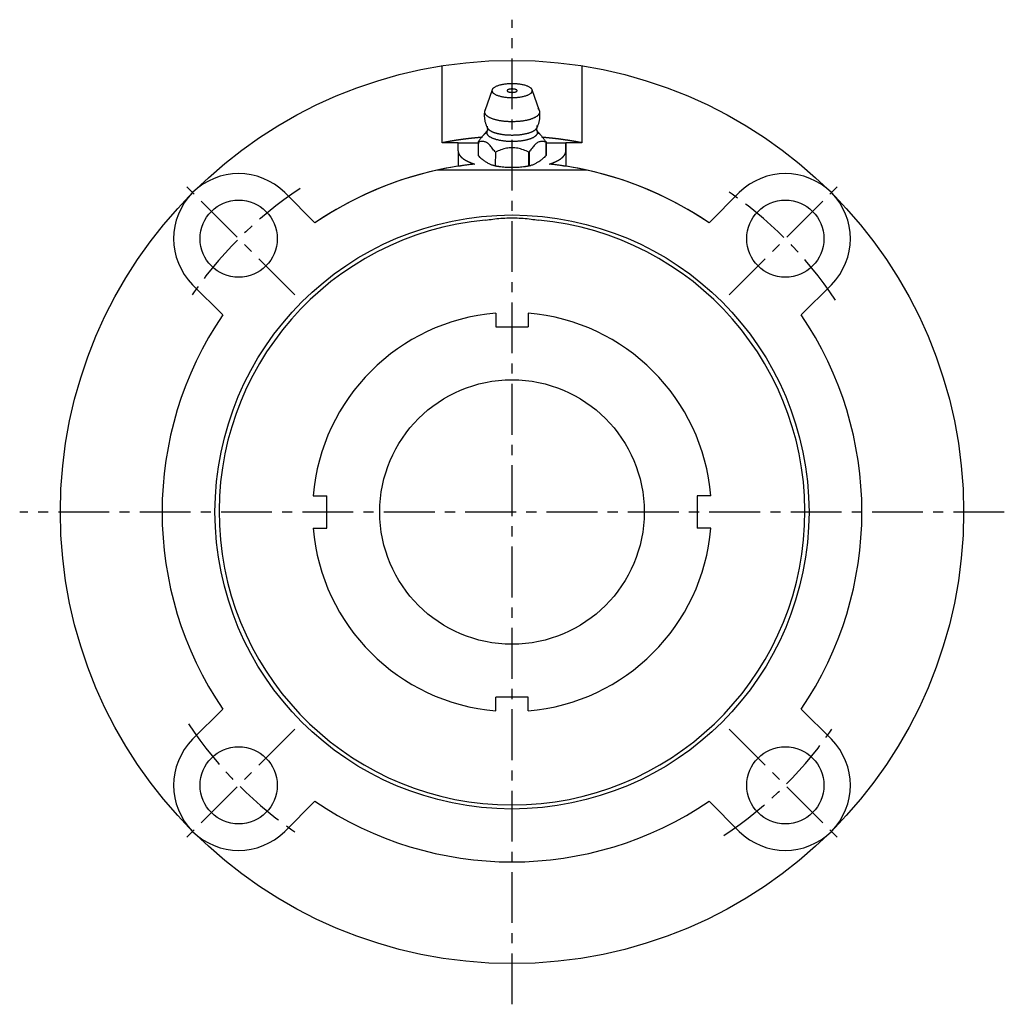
# Model space of a CAD drawing. Extents: x -121 to 264, y -121 to 264.
# Tile 1 of 11: x -121 to 121, y -121 to 121. Entities that reach past the tile are written whole.
import ezdxf

# ---------------------------------------------------------------- set-up
doc = ezdxf.new("R2010")
doc.units = 0
doc.header["$LTSCALE"] = 10
doc.linetypes.add('CENTER', pattern=[2, 1.25, -0.25, 0.25, -0.25])
doc.layers.get('0').update_dxf_attribs({"linetype": 'CONTINUOUS'})
doc.layers.add('CENTER', color=1, linetype='CENTER')

msp = doc.modelspace()

# ---------------------------------------------------------------- linework, layer by layer
for p, q in [((-17.17, 90.73), (-17.17, 109.66)), ((17.17, 109.66), (17.17, 90.73)), ((-4.88, 103.76), (-6.71, 98.6)), ((6.78, 98.6), (4.94, 103.76)), ((-13.25, 90.73), (-17.17, 90.73)), ((-13.25, 88.77), (-13.25, 90.73)), ((-13.25, 90.73), (-8.1, 90.73)), ((-8.29, 90.94), (-8.3, 87.61)), ((8.21, 90.73), (13.25, 90.73)), ((8.36, 90.97), (8.36, 87.63)), ((8.36, 87.61), (8.36, 90.94)), ((13.25, 88.77), (13.25, 90.73)), ((13.25, 90.73), (13.25, 84.97)), ((17.17, 90.73), (13.25, 90.73)), ((-13.25, 88.77), (-13.25, 84.97)), ((-4.09, 88.48), (-4.1, 85.14)), ((4.16, 85.14), (4.16, 88.48)), ((4.24, 88.49), (4.23, 85.16)), ((13.25, 88.77), (13.25, 84.97)), ((18.44, 84), (-18.44, 84)), ((-55.86, 78.49), (-48.44, 71.06)), ((48.44, 71.06), (55.86, 78.49)), ((-71.06, 48.44), (-78.49, 55.86)), ((78.49, 55.86), (71.06, 48.44)), ((-4, 48.84), (-4, 45.5)), ((4, 48.84), (4, 45.5)), ((-4, 45.5), (4, 45.5)), ((-48.84, 4), (-45.5, 4)), ((-45.5, -4), (-45.5, 4)), ((45.5, 4), (45.5, -4)), ((48.84, 4), (45.5, 4)), ((-48.84, -4), (-45.5, -4)), ((48.84, -4), (45.5, -4)), ((4, -45.5), (-4, -45.5)), ((-4, -48.84), (-4, -45.5)), ((4, -48.84), (4, -45.5)), ((-78.49, -55.86), (-71.06, -48.44)), ((71.06, -48.44), (78.49, -55.86)), ((-48.44, -71.06), (-55.86, -78.49)), ((55.86, -78.49), (48.44, -71.06))]:
    msp.add_line(p, q)
for points in [[(0.34, 103.96), (0.31, 103.96), (0.29, 103.96), (0.26, 103.96), (0.24, 103.97), (0.21, 103.97), (0.19, 103.97), (0.16, 103.97), (0.13, 103.97), (0.11, 103.97), (0.08, 103.97), (0.06, 103.97), (0.03, 103.97), (0.01, 103.97), (-0.02, 103.97), (-0.05, 103.97), (-0.07, 103.97), (-0.1, 103.97), (-0.12, 103.97), (-0.15, 103.97), (-0.17, 103.97), (-0.2, 103.96), (-0.22, 103.96), (-0.25, 103.96), (-0.28, 103.96)], [(-6.76, 98.42), (-6.78, 98.25), (-6.79, 98.08), (-6.8, 97.9), (-6.81, 97.73), (-6.81, 97.56), (-6.81, 97.38), (-6.8, 97.21), (-6.79, 97.04), (-6.78, 96.87), (-6.76, 96.69), (-6.73, 96.52), (-6.71, 96.35), (-6.67, 96.18), (-6.64, 96.01), (-6.6, 95.84), (-6.55, 95.68), (-6.5, 95.51), (-6.45, 95.34), (-6.39, 95.18), (-6.33, 95.02), (-6.26, 94.86), (-6.19, 94.7), (-6.12, 94.55), (-6.04, 94.39)], [(6.1, 94.39), (6.18, 94.55), (6.25, 94.7), (6.32, 94.86), (6.39, 95.02), (6.45, 95.18), (6.51, 95.34), (6.56, 95.51), (6.61, 95.68), (6.66, 95.84), (6.7, 96.01), (6.74, 96.18), (6.77, 96.35), (6.8, 96.52), (6.82, 96.69), (6.84, 96.87), (6.86, 97.04), (6.87, 97.21), (6.87, 97.38), (6.88, 97.56), (6.87, 97.73), (6.87, 97.9), (6.85, 98.08), (6.84, 98.25), (6.82, 98.42)], [(-6.06, 93.75), (-6.05, 93.76), (-6.05, 93.77), (-6.04, 93.78), (-6.03, 93.8), (-6.02, 93.82), (-6.01, 93.84), (-6, 93.87), (-5.99, 93.9), (-5.99, 93.93), (-5.98, 93.96), (-5.98, 93.99), (-5.97, 94.03), (-5.97, 94.07), (-5.97, 94.11), (-5.97, 94.15), (-5.98, 94.18), (-5.98, 94.22), (-5.99, 94.25), (-5.99, 94.28), (-6, 94.31), (-6.01, 94.33), (-6.02, 94.35), (-6.03, 94.37), (-6.04, 94.39)], [(6.1, 94.39), (6.09, 94.37), (6.08, 94.35), (6.07, 94.33), (6.07, 94.3), (6.06, 94.27), (6.05, 94.24), (6.04, 94.21), (6.04, 94.17), (6.04, 94.14), (6.03, 94.1), (6.03, 94.06), (6.04, 94.02), (6.04, 93.98), (6.05, 93.95), (6.05, 93.91), (6.06, 93.88), (6.07, 93.86), (6.08, 93.83), (6.09, 93.81), (6.09, 93.8), (6.1, 93.78), (6.11, 93.77), (6.11, 93.76), (6.12, 93.75)], [(-8.29, 90.97), (-8.21, 91.09), (-8.13, 91.21), (-8.05, 91.32), (-7.97, 91.43), (-7.89, 91.55), (-7.8, 91.66), (-7.72, 91.77), (-7.64, 91.87), (-7.56, 91.98), (-7.48, 92.08), (-7.39, 92.18), (-7.31, 92.28), (-7.23, 92.38), (-7.15, 92.47), (-7.06, 92.56), (-6.98, 92.65), (-6.9, 92.73), (-6.82, 92.81), (-6.73, 92.88), (-6.65, 92.95), (-6.57, 93.02), (-6.48, 93.09), (-6.4, 93.15), (-6.32, 93.2)], [(-6.96, 92.67), (-6.92, 92.71), (-6.88, 92.75), (-6.85, 92.79), (-6.81, 92.83), (-6.77, 92.87), (-6.73, 92.91), (-6.69, 92.95), (-6.65, 92.99), (-6.62, 93.04), (-6.58, 93.08), (-6.54, 93.13), (-6.5, 93.17), (-6.46, 93.22), (-6.42, 93.27), (-6.39, 93.31), (-6.35, 93.36), (-6.31, 93.41), (-6.27, 93.46), (-6.24, 93.51), (-6.2, 93.56), (-6.16, 93.61), (-6.12, 93.66), (-6.09, 93.71), (-6.05, 93.76)], [(-6.23, 93.25), (-6.23, 93.26), (-6.23, 93.26), (-6.22, 93.26), (-6.22, 93.26), (-6.22, 93.26), (-6.21, 93.27), (-6.21, 93.27), (-6.2, 93.27), (-6.2, 93.27), (-6.2, 93.28), (-6.19, 93.28), (-6.19, 93.28), (-6.19, 93.28), (-6.18, 93.28), (-6.18, 93.29), (-6.18, 93.29), (-6.17, 93.29), (-6.17, 93.29), (-6.16, 93.29), (-6.16, 93.3), (-6.16, 93.3), (-6.15, 93.3), (-6.15, 93.3), (-6.15, 93.3)], [(6.11, 93.76), (6.15, 93.71), (6.19, 93.66), (6.22, 93.61), (6.26, 93.56), (6.3, 93.51), (6.34, 93.46), (6.37, 93.41), (6.41, 93.36), (6.45, 93.31), (6.49, 93.27), (6.53, 93.22), (6.56, 93.17), (6.6, 93.13), (6.64, 93.08), (6.68, 93.04), (6.72, 92.99), (6.76, 92.95), (6.79, 92.91), (6.83, 92.87), (6.87, 92.83), (6.91, 92.79), (6.95, 92.75), (6.98, 92.71), (7.02, 92.67)], [(6.12, 93.35), (6.13, 93.35), (6.13, 93.34), (6.13, 93.34), (6.14, 93.34), (6.14, 93.34), (6.15, 93.34), (6.15, 93.33), (6.15, 93.33), (6.16, 93.33), (6.16, 93.33), (6.16, 93.33), (6.17, 93.33), (6.17, 93.32), (6.17, 93.32), (6.18, 93.32), (6.18, 93.32), (6.19, 93.32), (6.19, 93.31), (6.19, 93.31), (6.2, 93.31), (6.2, 93.31), (6.2, 93.31), (6.21, 93.31), (6.21, 93.3)], [(6.3, 93.25), (6.38, 93.2), (6.47, 93.14), (6.56, 93.08), (6.64, 93.01), (6.73, 92.94), (6.81, 92.87), (6.9, 92.79), (6.99, 92.7), (7.07, 92.62), (7.16, 92.52), (7.25, 92.43), (7.33, 92.33), (7.42, 92.23), (7.5, 92.13), (7.59, 92.02), (7.67, 91.91), (7.76, 91.8), (7.85, 91.69), (7.93, 91.57), (8.02, 91.45), (8.1, 91.33), (8.19, 91.22), (8.27, 91.09), (8.36, 90.97)], [(-4.17, 88.49), (-4.34, 88.73), (-4.51, 88.97), (-4.68, 89.21), (-4.85, 89.43), (-5.03, 89.65), (-5.2, 89.85), (-5.37, 90.05), (-5.54, 90.23), (-5.71, 90.39), (-5.89, 90.54), (-6.06, 90.67), (-6.23, 90.78), (-6.41, 90.87), (-6.58, 90.95), (-6.75, 91), (-6.92, 91.05), (-7.1, 91.07), (-7.27, 91.08), (-7.44, 91.08), (-7.61, 91.07), (-7.78, 91.04), (-7.95, 91.01), (-8.12, 90.98), (-8.29, 90.94)], [(4.16, 88.48), (3.82, 88.62), (3.48, 88.76), (3.13, 88.89), (2.79, 89.01), (2.45, 89.13), (2.11, 89.23), (1.76, 89.32), (1.41, 89.4), (1.07, 89.46), (0.72, 89.5), (0.38, 89.53), (0.03, 89.54), (-0.31, 89.53), (-0.66, 89.5), (-1.01, 89.46), (-1.35, 89.4), (-1.7, 89.32), (-2.04, 89.23), (-2.39, 89.13), (-2.73, 89.01), (-3.07, 88.89), (-3.41, 88.76), (-3.75, 88.62), (-4.09, 88.48)], [(8.36, 90.94), (8.19, 90.98), (8.02, 91.01), (7.85, 91.04), (7.68, 91.07), (7.51, 91.08), (7.33, 91.08), (7.16, 91.07), (6.99, 91.05), (6.82, 91), (6.64, 90.95), (6.47, 90.87), (6.3, 90.78), (6.12, 90.67), (5.95, 90.54), (5.78, 90.39), (5.61, 90.23), (5.43, 90.05), (5.26, 89.85), (5.09, 89.65), (4.92, 89.43), (4.75, 89.21), (4.58, 88.97), (4.41, 88.73), (4.24, 88.49)], [(-8.3, 87.61), (-8.13, 87.43), (-7.96, 87.25), (-7.79, 87.09), (-7.62, 86.94), (-7.44, 86.79), (-7.27, 86.65), (-7.09, 86.52), (-6.91, 86.4), (-6.74, 86.28), (-6.57, 86.17), (-6.4, 86.06), (-6.23, 85.96), (-6.07, 85.87), (-5.9, 85.77), (-5.73, 85.68), (-5.55, 85.59), (-5.38, 85.51), (-5.2, 85.43), (-5.03, 85.36), (-4.85, 85.29), (-4.68, 85.24), (-4.5, 85.2), (-4.33, 85.17), (-4.17, 85.16)], [(4.23, 85.16), (4.4, 85.17), (4.57, 85.2), (4.74, 85.24), (4.91, 85.29), (5.09, 85.36), (5.27, 85.43), (5.44, 85.51), (5.62, 85.59), (5.79, 85.68), (5.96, 85.77), (6.13, 85.87), (6.3, 85.96), (6.46, 86.06), (6.63, 86.17), (6.8, 86.28), (6.98, 86.4), (7.15, 86.52), (7.33, 86.65), (7.51, 86.79), (7.68, 86.94), (7.86, 87.09), (8.03, 87.25), (8.2, 87.43), (8.36, 87.61)], [(-9.2, 85.51), (-9.51, 85.47), (-9.81, 85.44), (-10.1, 85.41), (-10.38, 85.37), (-10.65, 85.34), (-10.9, 85.31), (-11.15, 85.27), (-11.39, 85.24), (-11.61, 85.21), (-11.82, 85.18), (-12.02, 85.16), (-12.2, 85.13), (-12.37, 85.11), (-12.52, 85.08), (-12.66, 85.06), (-12.78, 85.04), (-12.89, 85.03), (-12.99, 85.01), (-13.07, 85), (-13.13, 84.99), (-13.18, 84.98), (-13.22, 84.98), (-13.24, 84.97), (-13.25, 84.97)], [(-4.6, 85.22), (-4.53, 85.21), (-4.46, 85.19), (-4.38, 85.17), (-4.31, 85.15), (-4.23, 85.14), (-4.16, 85.12), (-4.08, 85.11), (-4.01, 85.09), (-3.93, 85.07), (-3.86, 85.06), (-3.78, 85.04), (-3.7, 85.03), (-3.62, 85.02), (-3.54, 85), (-3.47, 84.99), (-3.39, 84.97), (-3.31, 84.96), (-3.23, 84.95), (-3.15, 84.94), (-3.07, 84.92), (-2.99, 84.91), (-2.91, 84.9), (-2.83, 84.89), (-2.75, 84.88)], [(-4.1, 85.14), (-3.77, 85.06), (-3.43, 84.99), (-3.08, 84.93), (-2.74, 84.88), (-2.38, 84.83), (-2.03, 84.8), (-1.68, 84.77), (-1.33, 84.75), (-0.98, 84.74), (-0.64, 84.73), (-0.3, 84.73), (0.03, 84.73), (0.36, 84.73), (0.7, 84.73), (1.04, 84.74), (1.39, 84.75), (1.74, 84.77), (2.1, 84.8), (2.45, 84.83), (2.8, 84.88), (3.15, 84.93), (3.49, 84.99), (3.83, 85.06), (4.16, 85.14)], [(2.81, 84.88), (2.89, 84.89), (2.97, 84.9), (3.05, 84.91), (3.13, 84.92), (3.21, 84.94), (3.29, 84.95), (3.37, 84.96), (3.45, 84.97), (3.53, 84.99), (3.6, 85), (3.68, 85.01), (3.76, 85.03), (3.84, 85.04), (3.91, 85.06), (3.99, 85.07), (4.06, 85.09), (4.14, 85.1), (4.22, 85.12), (4.29, 85.14), (4.37, 85.15), (4.44, 85.17), (4.52, 85.19), (4.59, 85.2), (4.66, 85.22)], [(13.25, 84.97), (13.24, 84.97), (13.22, 84.98), (13.18, 84.98), (13.13, 84.99), (13.07, 85), (12.99, 85.01), (12.89, 85.03), (12.78, 85.04), (12.66, 85.06), (12.52, 85.08), (12.37, 85.11), (12.2, 85.13), (12.02, 85.16), (11.82, 85.18), (11.61, 85.21), (11.39, 85.24), (11.15, 85.27), (10.9, 85.31), (10.65, 85.34), (10.38, 85.37), (10.1, 85.41), (9.81, 85.44), (9.51, 85.47), (9.2, 85.51)], [(-6.47, 71.71), (-6.04, 71.79), (-5.59, 71.86), (-5.14, 71.93), (-4.67, 71.99), (-4.2, 72.05), (-3.72, 72.1), (-3.23, 72.15), (-2.74, 72.19), (-2.24, 72.22), (-1.74, 72.25), (-1.24, 72.27), (-0.75, 72.28), (-0.25, 72.29), (0.25, 72.29), (0.75, 72.28), (1.24, 72.27), (1.74, 72.25), (2.24, 72.22), (2.74, 72.19), (3.23, 72.15), (3.72, 72.1), (4.2, 72.05), (4.67, 71.99), (5.14, 71.93), (5.59, 71.86), (6.04, 71.79), (6.47, 71.71)]]:
    msp.add_lwpolyline(points)
for points in [[(4.98, 103.56, 0), (4.97, 103.64, 0), (4.96, 103.72, 0), (4.93, 103.81, 0), (4.89, 103.89, 0), (4.83, 103.97, 0), (4.77, 104.05, 0), (4.69, 104.13, 0), (4.6, 104.2, 0), (4.51, 104.28, 0), (4.4, 104.36, 0), (4.28, 104.43, 0), (4.15, 104.5, 0), (4.01, 104.57, 0), (3.86, 104.63, 0), (3.7, 104.69, 0), (3.53, 104.75, 0), (3.36, 104.81, 0), (3.17, 104.87, 0), (2.98, 104.92, 0), (2.78, 104.97, 0), (2.58, 105.01, 0), (2.36, 105.05, 0), (2.15, 105.09, 0), (1.93, 105.12, 0), (1.7, 105.15, 0), (1.47, 105.18, 0), (1.23, 105.2, 0), (1, 105.22, 0), (0.76, 105.23, 0), (0.52, 105.24, 0), (0.27, 105.25, 0), (0.03, 105.25, 0), (-0.21, 105.25, 0), (-0.45, 105.24, 0), (-0.69, 105.23, 0), (-0.93, 105.22, 0), (-1.17, 105.2, 0), (-1.4, 105.18, 0), (-1.64, 105.15, 0), (-1.86, 105.12, 0), (-2.08, 105.09, 0), (-2.3, 105.05, 0), (-2.51, 105.01, 0), (-2.72, 104.97, 0), (-2.92, 104.92, 0), (-3.11, 104.87, 0), (-3.29, 104.81, 0), (-3.47, 104.75, 0), (-3.64, 104.69, 0), (-3.79, 104.63, 0), (-3.94, 104.57, 0), (-4.08, 104.5, 0), (-4.21, 104.43, 0), (-4.33, 104.36, 0), (-4.44, 104.28, 0), (-4.54, 104.2, 0), (-4.63, 104.13, 0), (-4.7, 104.05, 0), (-4.77, 103.97, 0), (-4.82, 103.89, 0), (-4.86, 103.81, 0), (-4.89, 103.72, 0), (-4.91, 103.64, 0), (-4.92, 103.56, 0), (-4.91, 103.47, 0), (-4.89, 103.39, 0), (-4.86, 103.31, 0), (-4.82, 103.23, 0), (-4.77, 103.14, 0), (-4.7, 103.06, 0), (-4.63, 102.98, 0), (-4.54, 102.91, 0), (-4.44, 102.83, 0), (-4.33, 102.76, 0), (-4.21, 102.69, 0), (-4.08, 102.61, 0), (-3.94, 102.55, 0), (-3.79, 102.48, 0), (-3.64, 102.42, 0), (-3.47, 102.36, 0), (-3.29, 102.3, 0), (-3.11, 102.25, 0), (-2.92, 102.19, 0), (-2.72, 102.15, 0), (-2.51, 102.1, 0), (-2.3, 102.06, 0), (-2.08, 102.03, 0), (-1.86, 101.99, 0), (-1.64, 101.96, 0), (-1.4, 101.94, 0), (-1.17, 101.91, 0), (-0.93, 101.89, 0), (-0.69, 101.88, 0), (-0.45, 101.87, 0), (-0.21, 101.86, 0), (0.03, 101.86, 0), (0.27, 101.86, 0), (0.52, 101.87, 0), (0.76, 101.88, 0), (1, 101.89, 0), (1.23, 101.91, 0), (1.47, 101.94, 0), (1.7, 101.96, 0), (1.93, 101.99, 0), (2.15, 102.03, 0), (2.36, 102.06, 0), (2.58, 102.1, 0), (2.78, 102.15, 0), (2.98, 102.19, 0), (3.17, 102.25, 0), (3.36, 102.3, 0), (3.53, 102.36, 0), (3.7, 102.42, 0), (3.86, 102.48, 0), (4.01, 102.55, 0), (4.15, 102.61, 0), (4.28, 102.69, 0), (4.4, 102.76, 0), (4.51, 102.83, 0), (4.6, 102.91, 0), (4.69, 102.98, 0), (4.77, 103.06, 0), (4.83, 103.14, 0), (4.89, 103.23, 0), (4.93, 103.31, 0), (4.96, 103.39, 0), (4.97, 103.47, 0), (4.98, 103.56, 0)], [(1.25, 103.56, 0), (1.25, 103.58, 0), (1.24, 103.6, 0), (1.23, 103.62, 0), (1.22, 103.64, 0), (1.21, 103.66, 0), (1.19, 103.68, 0), (1.18, 103.7, 0), (1.15, 103.72, 0), (1.13, 103.73, 0), (1.1, 103.75, 0), (1.07, 103.77, 0), (1.04, 103.79, 0), (1.01, 103.8, 0), (0.97, 103.82, 0), (0.93, 103.84, 0), (0.89, 103.85, 0), (0.85, 103.86, 0), (0.8, 103.88, 0), (0.76, 103.89, 0), (0.71, 103.9, 0), (0.66, 103.91, 0), (0.6, 103.92, 0), (0.55, 103.93, 0), (0.5, 103.94, 0), (0.44, 103.95, 0), (0.38, 103.95, 0), (0.33, 103.96, 0), (0.27, 103.96, 0), (0.21, 103.97, 0), (0.15, 103.97, 0), (0.09, 103.97, 0), (0.03, 103.97, 0), (-0.03, 103.97, 0), (-0.09, 103.97, 0), (-0.15, 103.97, 0), (-0.21, 103.96, 0), (-0.26, 103.96, 0), (-0.32, 103.95, 0), (-0.38, 103.95, 0), (-0.43, 103.94, 0), (-0.49, 103.93, 0), (-0.54, 103.92, 0), (-0.59, 103.91, 0), (-0.64, 103.9, 0), (-0.69, 103.89, 0), (-0.74, 103.88, 0), (-0.78, 103.86, 0), (-0.83, 103.85, 0), (-0.87, 103.84, 0), (-0.91, 103.82, 0), (-0.94, 103.8, 0), (-0.98, 103.79, 0), (-1.01, 103.77, 0), (-1.04, 103.75, 0), (-1.07, 103.73, 0), (-1.09, 103.72, 0), (-1.11, 103.7, 0), (-1.13, 103.68, 0), (-1.15, 103.66, 0), (-1.16, 103.64, 0), (-1.17, 103.62, 0), (-1.18, 103.6, 0), (-1.18, 103.58, 0), (-1.18, 103.56, 0), (-1.18, 103.54, 0), (-1.18, 103.52, 0), (-1.17, 103.5, 0), (-1.16, 103.47, 0), (-1.15, 103.45, 0), (-1.13, 103.44, 0), (-1.11, 103.42, 0), (-1.09, 103.4, 0), (-1.07, 103.38, 0), (-1.04, 103.36, 0), (-1.01, 103.34, 0), (-0.98, 103.33, 0), (-0.94, 103.31, 0), (-0.91, 103.29, 0), (-0.87, 103.28, 0), (-0.83, 103.26, 0), (-0.78, 103.25, 0), (-0.74, 103.23, 0), (-0.69, 103.22, 0), (-0.64, 103.21, 0), (-0.59, 103.2, 0), (-0.54, 103.19, 0), (-0.49, 103.18, 0), (-0.43, 103.17, 0), (-0.38, 103.17, 0), (-0.32, 103.16, 0), (-0.26, 103.15, 0), (-0.21, 103.15, 0), (-0.15, 103.14, 0), (-0.09, 103.14, 0), (-0.03, 103.14, 0), (0.03, 103.14, 0), (0.09, 103.14, 0), (0.15, 103.14, 0), (0.21, 103.14, 0), (0.27, 103.15, 0), (0.33, 103.15, 0), (0.38, 103.16, 0), (0.44, 103.17, 0), (0.5, 103.17, 0), (0.55, 103.18, 0), (0.6, 103.19, 0), (0.66, 103.2, 0), (0.71, 103.21, 0), (0.76, 103.22, 0), (0.8, 103.23, 0), (0.85, 103.25, 0), (0.89, 103.26, 0), (0.93, 103.28, 0), (0.97, 103.29, 0), (1.01, 103.31, 0), (1.04, 103.33, 0), (1.07, 103.34, 0), (1.1, 103.36, 0), (1.13, 103.38, 0), (1.15, 103.4, 0), (1.18, 103.42, 0), (1.19, 103.44, 0), (1.21, 103.45, 0), (1.22, 103.47, 0), (1.23, 103.5, 0), (1.24, 103.52, 0), (1.25, 103.54, 0), (1.25, 103.56, 0)], [(-6.5, 98.96, 0), (-6.55, 98.9, 0), (-6.6, 98.83, 0), (-6.64, 98.76, 0), (-6.67, 98.69, 0), (-6.7, 98.62, 0), (-6.73, 98.56, 0), (-6.74, 98.49, 0), (-6.76, 98.42, 0), (-6.76, 98.35, 0), (-6.76, 98.28, 0), (-6.75, 98.21, 0), (-6.74, 98.14, 0), (-6.72, 98.07, 0), (-6.7, 98, 0), (-6.67, 97.93, 0), (-6.63, 97.87, 0), (-6.59, 97.8, 0), (-6.54, 97.73, 0), (-6.49, 97.67, 0), (-6.43, 97.6, 0), (-6.36, 97.53, 0), (-6.29, 97.47, 0), (-6.22, 97.4, 0), (-6.13, 97.34, 0), (-6.05, 97.28, 0), (-5.95, 97.22, 0), (-5.86, 97.16, 0), (-5.75, 97.1, 0), (-5.64, 97.04, 0), (-5.53, 96.98, 0), (-5.41, 96.93, 0), (-5.29, 96.87, 0), (-5.16, 96.82, 0), (-5.03, 96.77, 0), (-4.89, 96.71, 0), (-4.75, 96.67, 0), (-4.6, 96.62, 0), (-4.45, 96.57, 0), (-4.3, 96.53, 0), (-4.14, 96.48, 0), (-3.98, 96.44, 0), (-3.82, 96.4, 0), (-3.65, 96.36, 0), (-3.48, 96.33, 0), (-3.3, 96.29, 0), (-3.12, 96.26, 0), (-2.94, 96.23, 0), (-2.76, 96.2, 0), (-2.58, 96.17, 0), (-2.39, 96.14, 0), (-2.2, 96.12, 0), (-2.01, 96.1, 0), (-1.81, 96.08, 0), (-1.62, 96.06, 0), (-1.42, 96.05, 0), (-1.22, 96.03, 0), (-1.02, 96.02, 0), (-0.82, 96.01, 0), (-0.62, 96, 0), (-0.42, 96, 0), (-0.22, 95.99, 0), (-0.02, 95.99, 0), (0.18, 95.99, 0), (0.39, 96, 0), (0.59, 96, 0), (0.79, 96.01, 0), (0.99, 96.02, 0), (1.19, 96.03, 0), (1.39, 96.04, 0), (1.59, 96.05, 0), (1.78, 96.07, 0), (1.98, 96.09, 0), (2.17, 96.11, 0), (2.36, 96.13, 0), (2.55, 96.16, 0), (2.73, 96.18, 0), (2.92, 96.21, 0), (3.1, 96.24, 0), (3.28, 96.27, 0), (3.46, 96.31, 0), (3.63, 96.34, 0), (3.8, 96.38, 0), (3.96, 96.42, 0), (4.13, 96.46, 0), (4.29, 96.5, 0), (4.44, 96.55, 0), (4.59, 96.59, 0), (4.74, 96.64, 0), (4.89, 96.69, 0), (5.03, 96.74, 0), (5.16, 96.79, 0), (5.29, 96.85, 0), (5.42, 96.9, 0), (5.54, 96.95, 0), (5.65, 97.01, 0), (5.76, 97.07, 0), (5.87, 97.13, 0), (5.97, 97.19, 0), (6.07, 97.25, 0), (6.16, 97.31, 0), (6.24, 97.37, 0), (6.32, 97.44, 0), (6.39, 97.5, 0), (6.46, 97.57, 0), (6.52, 97.63, 0), (6.58, 97.7, 0), (6.63, 97.77, 0), (6.68, 97.83, 0), (6.72, 97.9, 0), (6.75, 97.97, 0), (6.78, 98.04, 0), (6.8, 98.11, 0), (6.81, 98.18, 0), (6.82, 98.25, 0), (6.83, 98.31, 0), (6.82, 98.38, 0), (6.81, 98.45, 0), (6.8, 98.52, 0), (6.78, 98.59, 0), (6.75, 98.66, 0), (6.72, 98.73, 0), (6.68, 98.8, 0), (6.64, 98.86, 0), (6.59, 98.93, 0), (6.53, 99, 0), (6.47, 99.06, 0), (6.4, 99.13, 0), (6.33, 99.19, 0)], [(-6.13, 94.84, 0), (-6.13, 94.79, 0), (-6.13, 94.73, 0), (-6.13, 94.68, 0), (-6.12, 94.63, 0), (-6.11, 94.57, 0), (-6.09, 94.52, 0), (-6.07, 94.46, 0), (-6.05, 94.41, 0), (-6.02, 94.36, 0), (-5.99, 94.3, 0), (-5.95, 94.25, 0), (-5.91, 94.2, 0), (-5.87, 94.15, 0), (-5.82, 94.09, 0), (-5.77, 94.04, 0), (-5.71, 93.99, 0), (-5.65, 93.94, 0), (-5.59, 93.89, 0), (-5.52, 93.84, 0), (-5.45, 93.79, 0), (-5.37, 93.75, 0), (-5.3, 93.7, 0), (-5.21, 93.65, 0), (-5.13, 93.61, 0), (-5.04, 93.56, 0), (-4.95, 93.52, 0), (-4.85, 93.47, 0), (-4.76, 93.43, 0), (-4.65, 93.39, 0), (-4.55, 93.35, 0), (-4.44, 93.31, 0), (-4.33, 93.27, 0), (-4.22, 93.23, 0), (-4.1, 93.2, 0), (-3.98, 93.16, 0), (-3.86, 93.13, 0), (-3.74, 93.09, 0), (-3.61, 93.06, 0), (-3.48, 93.03, 0), (-3.35, 93, 0), (-3.22, 92.97, 0), (-3.08, 92.94, 0), (-2.94, 92.91, 0), (-2.8, 92.89, 0), (-2.66, 92.86, 0), (-2.52, 92.84, 0), (-2.37, 92.82, 0), (-2.23, 92.8, 0), (-2.08, 92.78, 0), (-1.93, 92.76, 0), (-1.78, 92.74, 0), (-1.62, 92.73, 0), (-1.47, 92.71, 0), (-1.32, 92.7, 0), (-1.16, 92.69, 0), (-1.01, 92.68, 0), (-0.85, 92.67, 0), (-0.69, 92.67, 0), (-0.54, 92.66, 0), (-0.38, 92.66, 0), (-0.22, 92.65, 0), (-0.06, 92.65, 0), (0.1, 92.65, 0), (0.26, 92.65, 0), (0.41, 92.66, 0), (0.57, 92.66, 0), (0.73, 92.66, 0), (0.89, 92.67, 0), (1.04, 92.68, 0), (1.2, 92.69, 0), (1.36, 92.7, 0), (1.51, 92.71, 0), (1.66, 92.73, 0), (1.82, 92.74, 0), (1.97, 92.76, 0), (2.12, 92.78, 0), (2.27, 92.79, 0), (2.41, 92.81, 0), (2.56, 92.84, 0), (2.7, 92.86, 0), (2.84, 92.88, 0), (2.98, 92.91, 0), (3.12, 92.94, 0), (3.26, 92.96, 0), (3.39, 92.99, 0), (3.52, 93.02, 0), (3.65, 93.05, 0), (3.78, 93.09, 0), (3.9, 93.12, 0), (4.03, 93.15, 0), (4.15, 93.19, 0), (4.26, 93.23, 0), (4.38, 93.26, 0), (4.49, 93.3, 0), (4.6, 93.34, 0), (4.7, 93.38, 0), (4.8, 93.43, 0), (4.9, 93.47, 0), (5, 93.51, 0), (5.09, 93.56, 0), (5.18, 93.6, 0), (5.26, 93.65, 0), (5.35, 93.69, 0), (5.42, 93.74, 0), (5.5, 93.79, 0), (5.57, 93.84, 0), (5.64, 93.88, 0), (5.7, 93.93, 0), (5.76, 93.98, 0), (5.82, 94.03, 0), (5.87, 94.09, 0), (5.92, 94.14, 0), (5.97, 94.19, 0), (6.01, 94.24, 0), (6.04, 94.3, 0), (6.08, 94.35, 0), (6.11, 94.4, 0), (6.13, 94.46, 0), (6.15, 94.51, 0), (6.17, 94.56, 0), (6.18, 94.62, 0), (6.19, 94.67, 0), (6.2, 94.73, 0), (6.2, 94.78, 0), (6.19, 94.83, 0), (6.19, 94.89, 0), (6.17, 94.94, 0), (6.16, 95, 0)], [(-7.26, 92.09, 0), (-7.34, 92.09, 0), (-7.42, 92.08, 0), (-7.5, 92.08, 0), (-7.58, 92.07, 0), (-7.66, 92.06, 0), (-7.74, 92.06, 0), (-7.83, 92.05, 0), (-7.91, 92.04, 0), (-7.99, 92.04, 0), (-8.07, 92.03, 0), (-8.15, 92.02, 0), (-8.23, 92.01, 0), (-8.31, 92.01, 0), (-8.39, 92, 0), (-8.47, 91.99, 0), (-8.55, 91.99, 0), (-8.63, 91.98, 0), (-8.71, 91.97, 0), (-8.79, 91.96, 0), (-8.87, 91.95, 0), (-8.96, 91.95, 0), (-9.04, 91.94, 0), (-9.12, 91.93, 0), (-9.2, 91.92, 0), (-9.28, 91.92, 0), (-9.36, 91.91, 0), (-9.44, 91.9, 0), (-9.52, 91.89, 0), (-9.6, 91.88, 0), (-9.68, 91.87, 0), (-9.76, 91.87, 0), (-9.84, 91.86, 0), (-9.92, 91.85, 0), (-10, 91.84, 0), (-10.07, 91.83, 0), (-10.15, 91.82, 0), (-10.23, 91.81, 0), (-10.31, 91.81, 0), (-10.39, 91.8, 0), (-10.47, 91.79, 0), (-10.55, 91.78, 0), (-10.63, 91.77, 0), (-10.71, 91.76, 0), (-10.79, 91.75, 0), (-10.87, 91.74, 0), (-10.95, 91.73, 0), (-11.03, 91.72, 0), (-11.1, 91.71, 0), (-11.18, 91.7, 0), (-11.26, 91.69, 0), (-11.34, 91.68, 0), (-11.42, 91.67, 0), (-11.5, 91.66, 0), (-11.58, 91.65, 0), (-11.65, 91.64, 0), (-11.73, 91.63, 0), (-11.81, 91.62, 0), (-11.89, 91.61, 0), (-11.97, 91.6, 0), (-12.05, 91.59, 0), (-12.12, 91.58, 0), (-12.2, 91.57, 0), (-12.28, 91.56, 0), (-12.36, 91.55, 0), (-12.43, 91.54, 0), (-12.51, 91.53, 0), (-12.59, 91.52, 0), (-12.67, 91.51, 0), (-12.74, 91.5, 0), (-12.82, 91.49, 0), (-12.9, 91.47, 0), (-12.98, 91.46, 0), (-13.05, 91.45, 0), (-13.13, 91.44, 0), (-13.21, 91.43, 0), (-13.28, 91.42, 0), (-13.36, 91.41, 0), (-13.44, 91.39, 0), (-13.52, 91.38, 0), (-13.59, 91.37, 0), (-13.67, 91.36, 0), (-13.74, 91.35, 0), (-13.82, 91.34, 0), (-13.9, 91.32, 0), (-13.97, 91.31, 0), (-14.05, 91.3, 0), (-14.13, 91.29, 0), (-14.2, 91.28, 0), (-14.28, 91.26, 0), (-14.35, 91.25, 0), (-14.43, 91.24, 0), (-14.51, 91.23, 0), (-14.58, 91.21, 0), (-14.66, 91.2, 0), (-14.73, 91.19, 0), (-14.81, 91.18, 0), (-14.88, 91.16, 0), (-14.96, 91.15, 0), (-15.03, 91.14, 0), (-15.11, 91.12, 0), (-15.18, 91.11, 0), (-15.26, 91.1, 0), (-15.33, 91.08, 0), (-15.41, 91.07, 0), (-15.48, 91.06, 0), (-15.56, 91.04, 0), (-15.63, 91.03, 0), (-15.7, 91.02, 0), (-15.78, 91, 0), (-15.85, 90.99, 0), (-15.93, 90.98, 0), (-16, 90.96, 0), (-16.07, 90.95, 0), (-16.15, 90.93, 0), (-16.22, 90.92, 0), (-16.3, 90.91, 0), (-16.37, 90.89, 0), (-16.44, 90.88, 0), (-16.52, 90.86, 0), (-16.59, 90.85, 0), (-16.66, 90.84, 0), (-16.74, 90.82, 0), (-16.81, 90.81, 0), (-16.88, 90.79, 0), (-16.95, 90.78, 0), (-17.03, 90.76, 0), (-17.1, 90.75, 0), (-17.17, 90.73, 0)], [(-5.95, 93.88, 0), (-6.01, 93.82, 0), (-6.05, 93.76, 0), (-6.09, 93.7, 0), (-6.13, 93.63, 0), (-6.16, 93.57, 0), (-6.18, 93.51, 0), (-6.2, 93.45, 0), (-6.21, 93.38, 0), (-6.22, 93.32, 0), (-6.22, 93.26, 0), (-6.22, 93.19, 0), (-6.21, 93.13, 0), (-6.19, 93.06, 0), (-6.17, 93, 0), (-6.15, 92.94, 0), (-6.12, 92.88, 0), (-6.08, 92.81, 0), (-6.04, 92.75, 0), (-5.99, 92.69, 0), (-5.94, 92.63, 0), (-5.88, 92.57, 0), (-5.82, 92.51, 0), (-5.75, 92.45, 0), (-5.68, 92.39, 0), (-5.6, 92.33, 0), (-5.52, 92.28, 0), (-5.43, 92.22, 0), (-5.34, 92.17, 0), (-5.24, 92.11, 0), (-5.14, 92.06, 0), (-5.03, 92.01, 0), (-4.92, 91.96, 0), (-4.8, 91.91, 0), (-4.68, 91.86, 0), (-4.56, 91.81, 0), (-4.43, 91.76, 0), (-4.3, 91.72, 0), (-4.16, 91.68, 0), (-4.03, 91.63, 0), (-3.88, 91.59, 0), (-3.74, 91.55, 0), (-3.59, 91.52, 0), (-3.43, 91.48, 0), (-3.28, 91.45, 0), (-3.12, 91.41, 0), (-2.96, 91.38, 0), (-2.79, 91.35, 0), (-2.62, 91.32, 0), (-2.45, 91.3, 0), (-2.28, 91.27, 0), (-2.11, 91.25, 0), (-1.93, 91.23, 0), (-1.76, 91.21, 0), (-1.58, 91.19, 0), (-1.4, 91.18, 0), (-1.22, 91.17, 0), (-1.03, 91.15, 0), (-0.85, 91.14, 0), (-0.67, 91.14, 0), (-0.48, 91.13, 0), (-0.3, 91.12, 0), (-0.11, 91.12, 0), (0.07, 91.12, 0), (0.26, 91.12, 0), (0.45, 91.13, 0), (0.63, 91.13, 0), (0.82, 91.14, 0), (1, 91.15, 0), (1.18, 91.16, 0), (1.36, 91.17, 0), (1.54, 91.19, 0), (1.72, 91.2, 0), (1.9, 91.22, 0), (2.08, 91.24, 0), (2.25, 91.26, 0), (2.43, 91.28, 0), (2.6, 91.31, 0), (2.76, 91.34, 0), (2.93, 91.37, 0), (3.09, 91.4, 0), (3.25, 91.43, 0), (3.41, 91.46, 0), (3.57, 91.5, 0), (3.72, 91.53, 0), (3.87, 91.57, 0), (4.01, 91.61, 0), (4.15, 91.65, 0), (4.29, 91.7, 0), (4.43, 91.74, 0), (4.56, 91.78, 0), (4.68, 91.83, 0), (4.8, 91.88, 0), (4.92, 91.93, 0), (5.04, 91.98, 0), (5.14, 92.03, 0), (5.25, 92.08, 0), (5.35, 92.14, 0), (5.44, 92.19, 0), (5.54, 92.25, 0), (5.62, 92.3, 0), (5.7, 92.36, 0), (5.78, 92.42, 0), (5.85, 92.48, 0), (5.91, 92.54, 0), (5.97, 92.6, 0), (6.03, 92.66, 0), (6.08, 92.72, 0), (6.12, 92.78, 0), (6.16, 92.84, 0), (6.2, 92.9, 0), (6.23, 92.97, 0), (6.25, 93.03, 0), (6.27, 93.09, 0), (6.28, 93.16, 0), (6.28, 93.22, 0), (6.29, 93.28, 0), (6.28, 93.35, 0), (6.27, 93.41, 0), (6.25, 93.47, 0), (6.23, 93.54, 0), (6.21, 93.6, 0), (6.18, 93.66, 0), (6.14, 93.73, 0), (6.09, 93.79, 0), (6.05, 93.85, 0), (5.99, 93.91, 0), (5.93, 93.97, 0), (5.87, 94.03, 0)], [(17.17, 90.73, 0), (17.1, 90.75, 0), (17.03, 90.76, 0), (16.96, 90.78, 0), (16.88, 90.79, 0), (16.81, 90.81, 0), (16.74, 90.82, 0), (16.67, 90.83, 0), (16.6, 90.85, 0), (16.52, 90.86, 0), (16.45, 90.88, 0), (16.38, 90.89, 0), (16.3, 90.9, 0), (16.23, 90.92, 0), (16.16, 90.93, 0), (16.09, 90.95, 0), (16.01, 90.96, 0), (15.94, 90.97, 0), (15.87, 90.99, 0), (15.79, 91, 0), (15.72, 91.01, 0), (15.65, 91.03, 0), (15.57, 91.04, 0), (15.5, 91.05, 0), (15.43, 91.07, 0), (15.35, 91.08, 0), (15.28, 91.09, 0), (15.2, 91.11, 0), (15.13, 91.12, 0), (15.06, 91.13, 0), (14.98, 91.15, 0), (14.91, 91.16, 0), (14.83, 91.17, 0), (14.76, 91.18, 0), (14.68, 91.2, 0), (14.61, 91.21, 0), (14.53, 91.22, 0), (14.46, 91.23, 0), (14.38, 91.25, 0), (14.31, 91.26, 0), (14.23, 91.27, 0), (14.16, 91.28, 0), (14.08, 91.29, 0), (14.01, 91.31, 0), (13.93, 91.32, 0), (13.86, 91.33, 0), (13.78, 91.34, 0), (13.71, 91.35, 0), (13.63, 91.37, 0), (13.55, 91.38, 0), (13.48, 91.39, 0), (13.4, 91.4, 0), (13.33, 91.41, 0), (13.25, 91.42, 0), (13.17, 91.43, 0), (13.1, 91.45, 0), (13.02, 91.46, 0), (12.95, 91.47, 0), (12.87, 91.48, 0), (12.79, 91.49, 0), (12.72, 91.5, 0), (12.64, 91.51, 0), (12.56, 91.52, 0), (12.49, 91.53, 0), (12.41, 91.54, 0), (12.33, 91.55, 0), (12.26, 91.56, 0), (12.18, 91.58, 0), (12.1, 91.59, 0), (12.02, 91.6, 0), (11.95, 91.61, 0), (11.87, 91.62, 0), (11.79, 91.63, 0), (11.71, 91.64, 0), (11.64, 91.65, 0), (11.56, 91.66, 0), (11.48, 91.67, 0), (11.4, 91.68, 0), (11.33, 91.69, 0), (11.25, 91.7, 0), (11.17, 91.71, 0), (11.09, 91.71, 0), (11.01, 91.72, 0), (10.94, 91.73, 0), (10.86, 91.74, 0), (10.78, 91.75, 0), (10.7, 91.76, 0), (10.62, 91.77, 0), (10.54, 91.78, 0), (10.47, 91.79, 0), (10.39, 91.8, 0), (10.31, 91.81, 0), (10.23, 91.81, 0), (10.15, 91.82, 0), (10.07, 91.83, 0), (9.99, 91.84, 0), (9.92, 91.85, 0), (9.84, 91.86, 0), (9.76, 91.87, 0), (9.68, 91.87, 0), (9.6, 91.88, 0), (9.52, 91.89, 0), (9.44, 91.9, 0), (9.36, 91.91, 0), (9.28, 91.92, 0), (9.2, 91.92, 0), (9.12, 91.93, 0), (9.04, 91.94, 0), (8.97, 91.95, 0), (8.89, 91.95, 0), (8.81, 91.96, 0), (8.73, 91.97, 0), (8.65, 91.98, 0), (8.57, 91.98, 0), (8.49, 91.99, 0), (8.41, 92, 0), (8.33, 92.01, 0), (8.25, 92.01, 0), (8.17, 92.02, 0), (8.09, 92.03, 0), (8.01, 92.03, 0), (7.93, 92.04, 0), (7.85, 92.05, 0), (7.77, 92.05, 0), (7.69, 92.06, 0), (7.61, 92.07, 0), (7.53, 92.07, 0), (7.45, 92.08, 0), (7.37, 92.09, 0)], [(-8.29, 90.97, 0), (-8.29, 90.97, 0), (-8.29, 90.97, 0), (-8.29, 90.97, 0), (-8.29, 90.97, 0), (-8.29, 90.97, 0), (-8.29, 90.97, 0), (-8.29, 90.97, 0), (-8.29, 90.97, 0), (-8.29, 90.97, 0), (-8.29, 90.97, 0), (-8.29, 90.97, 0), (-8.29, 90.97, 0), (-8.29, 90.97, 0), (-8.29, 90.97, 0), (-8.29, 90.97, 0), (-8.29, 90.97, 0), (-8.29, 90.97, 0), (-8.29, 90.96, 0), (-8.29, 90.96, 0), (-8.29, 90.96, 0), (-8.29, 90.96, 0), (-8.29, 90.96, 0), (-8.29, 90.96, 0), (-8.29, 90.96, 0), (-8.29, 90.96, 0), (-8.29, 90.96, 0), (-8.29, 90.96, 0), (-8.29, 90.96, 0), (-8.29, 90.96, 0), (-8.29, 90.96, 0), (-8.29, 90.96, 0), (-8.29, 90.96, 0), (-8.29, 90.96, 0), (-8.29, 90.96, 0), (-8.29, 90.96, 0), (-8.29, 90.96, 0), (-8.29, 90.96, 0), (-8.29, 90.96, 0), (-8.29, 90.96, 0), (-8.29, 90.96, 0), (-8.29, 90.96, 0), (-8.29, 90.96, 0), (-8.29, 90.96, 0), (-8.29, 90.96, 0), (-8.29, 90.96, 0), (-8.29, 90.96, 0), (-8.29, 90.96, 0), (-8.29, 90.96, 0), (-8.29, 90.96, 0), (-8.29, 90.96, 0), (-8.29, 90.96, 0), (-8.29, 90.96, 0), (-8.29, 90.96, 0), (-8.29, 90.96, 0), (-8.29, 90.96, 0), (-8.29, 90.95, 0), (-8.29, 90.95, 0), (-8.29, 90.95, 0), (-8.29, 90.95, 0), (-8.29, 90.95, 0), (-8.29, 90.95, 0), (-8.29, 90.95, 0), (-8.29, 90.95, 0), (-8.29, 90.95, 0), (-8.29, 90.95, 0), (-8.29, 90.95, 0), (-8.29, 90.95, 0), (-8.29, 90.95, 0), (-8.29, 90.95, 0), (-8.29, 90.95, 0), (-8.29, 90.95, 0), (-8.29, 90.95, 0), (-8.29, 90.95, 0), (-8.29, 90.95, 0), (-8.29, 90.95, 0), (-8.29, 90.95, 0), (-8.29, 90.95, 0), (-8.29, 90.95, 0), (-8.29, 90.95, 0), (-8.29, 90.95, 0), (-8.29, 90.95, 0), (-8.29, 90.95, 0), (-8.29, 90.95, 0), (-8.29, 90.95, 0), (-8.29, 90.95, 0), (-8.29, 90.95, 0), (-8.29, 90.95, 0), (-8.29, 90.95, 0), (-8.29, 90.95, 0), (-8.29, 90.95, 0), (-8.29, 90.95, 0), (-8.29, 90.95, 0), (-8.29, 90.95, 0), (-8.29, 90.94, 0), (-8.29, 90.94, 0), (-8.29, 90.94, 0), (-8.29, 90.94, 0), (-8.29, 90.94, 0), (-8.29, 90.94, 0), (-8.29, 90.94, 0), (-8.29, 90.94, 0), (-8.29, 90.94, 0), (-8.29, 90.94, 0), (-8.29, 90.94, 0), (-8.29, 90.94, 0), (-8.29, 90.94, 0), (-8.29, 90.94, 0), (-8.29, 90.94, 0), (-8.29, 90.94, 0), (-8.29, 90.94, 0), (-8.29, 90.94, 0), (-8.29, 90.94, 0), (-8.29, 90.94, 0), (-8.29, 90.94, 0), (-8.29, 90.94, 0), (-8.29, 90.94, 0), (-8.29, 90.94, 0), (-8.29, 90.94, 0), (-8.29, 90.94, 0), (-8.29, 90.94, 0), (-8.29, 90.94, 0), (-8.29, 90.94, 0), (-8.29, 90.94, 0), (-8.29, 90.94, 0), (-8.29, 90.94, 0), (-8.29, 90.94, 0), (-8.29, 90.94, 0), (-8.29, 90.94, 0)], [(-13.25, 88.77, 0), (-13.25, 88.74, 0), (-13.25, 88.71, 0), (-13.25, 88.68, 0), (-13.25, 88.65, 0), (-13.24, 88.62, 0), (-13.24, 88.6, 0), (-13.24, 88.57, 0), (-13.23, 88.54, 0), (-13.23, 88.51, 0), (-13.22, 88.48, 0), (-13.22, 88.45, 0), (-13.21, 88.42, 0), (-13.21, 88.4, 0), (-13.2, 88.37, 0), (-13.19, 88.34, 0), (-13.18, 88.31, 0), (-13.17, 88.28, 0), (-13.17, 88.26, 0), (-13.16, 88.23, 0), (-13.15, 88.2, 0), (-13.14, 88.17, 0), (-13.12, 88.14, 0), (-13.11, 88.11, 0), (-13.1, 88.09, 0), (-13.09, 88.06, 0), (-13.07, 88.03, 0), (-13.06, 88, 0), (-13.05, 87.97, 0), (-13.03, 87.95, 0), (-13.02, 87.92, 0), (-13, 87.89, 0), (-12.98, 87.86, 0), (-12.97, 87.83, 0), (-12.95, 87.81, 0), (-12.93, 87.78, 0), (-12.91, 87.75, 0), (-12.89, 87.72, 0), (-12.88, 87.7, 0), (-12.86, 87.67, 0), (-12.84, 87.64, 0), (-12.81, 87.61, 0), (-12.79, 87.59, 0), (-12.77, 87.56, 0), (-12.75, 87.53, 0), (-12.73, 87.5, 0), (-12.7, 87.48, 0), (-12.68, 87.45, 0), (-12.65, 87.42, 0), (-12.63, 87.39, 0), (-12.6, 87.37, 0), (-12.58, 87.34, 0), (-12.55, 87.31, 0), (-12.52, 87.29, 0), (-12.5, 87.26, 0), (-12.47, 87.23, 0), (-12.44, 87.21, 0), (-12.41, 87.18, 0), (-12.38, 87.15, 0), (-12.35, 87.13, 0), (-12.32, 87.1, 0), (-12.29, 87.07, 0), (-12.26, 87.05, 0), (-12.23, 87.02, 0), (-12.2, 87, 0), (-12.16, 86.97, 0), (-12.13, 86.94, 0), (-12.1, 86.92, 0), (-12.06, 86.89, 0), (-12.03, 86.87, 0), (-11.99, 86.84, 0), (-11.96, 86.81, 0), (-11.92, 86.79, 0), (-11.89, 86.76, 0), (-11.85, 86.74, 0), (-11.81, 86.71, 0), (-11.77, 86.69, 0), (-11.73, 86.66, 0), (-11.7, 86.64, 0), (-11.66, 86.61, 0), (-11.62, 86.59, 0), (-11.58, 86.56, 0), (-11.54, 86.54, 0), (-11.49, 86.51, 0), (-11.45, 86.49, 0), (-11.41, 86.46, 0), (-11.37, 86.44, 0), (-11.33, 86.41, 0), (-11.28, 86.39, 0), (-11.24, 86.37, 0), (-11.19, 86.34, 0), (-11.15, 86.32, 0), (-11.1, 86.29, 0), (-11.06, 86.27, 0), (-11.01, 86.25, 0), (-10.97, 86.22, 0), (-10.92, 86.2, 0), (-10.87, 86.18, 0), (-10.82, 86.15, 0), (-10.78, 86.13, 0), (-10.73, 86.11, 0), (-10.68, 86.08, 0), (-10.63, 86.06, 0), (-10.58, 86.04, 0), (-10.53, 86.01, 0), (-10.48, 85.99, 0), (-10.43, 85.97, 0), (-10.38, 85.95, 0), (-10.32, 85.93, 0), (-10.27, 85.9, 0), (-10.22, 85.88, 0), (-10.17, 85.86, 0), (-10.11, 85.84, 0), (-10.06, 85.82, 0), (-10.01, 85.79, 0), (-9.95, 85.77, 0), (-9.9, 85.75, 0), (-9.84, 85.73, 0), (-9.78, 85.71, 0), (-9.73, 85.69, 0), (-9.67, 85.67, 0), (-9.61, 85.65, 0), (-9.56, 85.63, 0), (-9.5, 85.61, 0), (-9.44, 85.59, 0), (-9.38, 85.57, 0), (-9.32, 85.55, 0), (-9.26, 85.53, 0), (-9.2, 85.51, 0)], [(9.2, 85.51, 0), (9.26, 85.53, 0), (9.32, 85.55, 0), (9.38, 85.57, 0), (9.44, 85.59, 0), (9.5, 85.61, 0), (9.56, 85.63, 0), (9.61, 85.65, 0), (9.67, 85.67, 0), (9.73, 85.69, 0), (9.78, 85.71, 0), (9.84, 85.73, 0), (9.9, 85.75, 0), (9.95, 85.77, 0), (10.01, 85.79, 0), (10.06, 85.82, 0), (10.11, 85.84, 0), (10.17, 85.86, 0), (10.22, 85.88, 0), (10.27, 85.9, 0), (10.32, 85.93, 0), (10.38, 85.95, 0), (10.43, 85.97, 0), (10.48, 85.99, 0), (10.53, 86.01, 0), (10.58, 86.04, 0), (10.63, 86.06, 0), (10.68, 86.08, 0), (10.73, 86.11, 0), (10.78, 86.13, 0), (10.82, 86.15, 0), (10.87, 86.18, 0), (10.92, 86.2, 0), (10.97, 86.22, 0), (11.01, 86.25, 0), (11.06, 86.27, 0), (11.1, 86.29, 0), (11.15, 86.32, 0), (11.19, 86.34, 0), (11.24, 86.37, 0), (11.28, 86.39, 0), (11.33, 86.41, 0), (11.37, 86.44, 0), (11.41, 86.46, 0), (11.45, 86.49, 0), (11.49, 86.51, 0), (11.54, 86.54, 0), (11.58, 86.56, 0), (11.62, 86.59, 0), (11.66, 86.61, 0), (11.7, 86.64, 0), (11.73, 86.66, 0), (11.77, 86.69, 0), (11.81, 86.71, 0), (11.85, 86.74, 0), (11.89, 86.76, 0), (11.92, 86.79, 0), (11.96, 86.81, 0), (11.99, 86.84, 0), (12.03, 86.87, 0), (12.06, 86.89, 0), (12.1, 86.92, 0), (12.13, 86.94, 0), (12.16, 86.97, 0), (12.2, 87, 0), (12.23, 87.02, 0), (12.26, 87.05, 0), (12.29, 87.07, 0), (12.32, 87.1, 0), (12.35, 87.13, 0), (12.38, 87.15, 0), (12.41, 87.18, 0), (12.44, 87.21, 0), (12.47, 87.23, 0), (12.5, 87.26, 0), (12.52, 87.29, 0), (12.55, 87.31, 0), (12.58, 87.34, 0), (12.6, 87.37, 0), (12.63, 87.39, 0), (12.65, 87.42, 0), (12.68, 87.45, 0), (12.7, 87.48, 0), (12.73, 87.5, 0), (12.75, 87.53, 0), (12.77, 87.56, 0), (12.79, 87.59, 0), (12.81, 87.61, 0), (12.84, 87.64, 0), (12.86, 87.67, 0), (12.88, 87.7, 0), (12.89, 87.72, 0), (12.91, 87.75, 0), (12.93, 87.78, 0), (12.95, 87.81, 0), (12.97, 87.83, 0), (12.98, 87.86, 0), (13, 87.89, 0), (13.02, 87.92, 0), (13.03, 87.95, 0), (13.05, 87.97, 0), (13.06, 88, 0), (13.07, 88.03, 0), (13.09, 88.06, 0), (13.1, 88.09, 0), (13.11, 88.11, 0), (13.12, 88.14, 0), (13.14, 88.17, 0), (13.15, 88.2, 0), (13.16, 88.23, 0), (13.17, 88.26, 0), (13.17, 88.28, 0), (13.18, 88.31, 0), (13.19, 88.34, 0), (13.2, 88.37, 0), (13.21, 88.4, 0), (13.21, 88.42, 0), (13.22, 88.45, 0), (13.22, 88.48, 0), (13.23, 88.51, 0), (13.23, 88.54, 0), (13.24, 88.57, 0), (13.24, 88.6, 0), (13.24, 88.62, 0), (13.25, 88.65, 0), (13.25, 88.68, 0), (13.25, 88.71, 0), (13.25, 88.74, 0), (13.25, 88.77, 0)], [(4.16, 85.14, 0), (4.16, 85.14, 0), (4.17, 85.14, 0), (4.17, 85.14, 0), (4.17, 85.14, 0), (4.17, 85.14, 0), (4.17, 85.14, 0), (4.17, 85.14, 0), (4.17, 85.14, 0), (4.17, 85.14, 0), (4.17, 85.14, 0), (4.17, 85.14, 0), (4.17, 85.14, 0), (4.17, 85.14, 0), (4.17, 85.14, 0), (4.17, 85.14, 0), (4.17, 85.14, 0), (4.17, 85.14, 0), (4.17, 85.14, 0), (4.17, 85.15, 0), (4.17, 85.15, 0), (4.18, 85.15, 0), (4.18, 85.15, 0), (4.18, 85.15, 0), (4.18, 85.15, 0), (4.18, 85.15, 0), (4.18, 85.15, 0), (4.18, 85.15, 0), (4.18, 85.15, 0), (4.18, 85.15, 0), (4.18, 85.15, 0), (4.18, 85.15, 0), (4.18, 85.15, 0), (4.18, 85.15, 0), (4.18, 85.15, 0), (4.18, 85.15, 0), (4.18, 85.15, 0), (4.18, 85.15, 0), (4.18, 85.15, 0), (4.18, 85.15, 0), (4.19, 85.15, 0), (4.19, 85.15, 0), (4.19, 85.15, 0), (4.19, 85.15, 0), (4.19, 85.15, 0), (4.19, 85.15, 0), (4.19, 85.15, 0), (4.19, 85.15, 0), (4.19, 85.15, 0), (4.19, 85.15, 0), (4.19, 85.15, 0), (4.19, 85.15, 0), (4.19, 85.15, 0), (4.19, 85.15, 0), (4.19, 85.15, 0), (4.19, 85.15, 0), (4.19, 85.15, 0), (4.19, 85.15, 0), (4.19, 85.15, 0), (4.2, 85.15, 0), (4.2, 85.15, 0), (4.2, 85.15, 0), (4.2, 85.15, 0), (4.2, 85.15, 0), (4.2, 85.15, 0), (4.2, 85.15, 0), (4.2, 85.15, 0), (4.2, 85.15, 0), (4.2, 85.15, 0), (4.2, 85.15, 0), (4.2, 85.15, 0), (4.2, 85.15, 0), (4.2, 85.15, 0), (4.2, 85.15, 0), (4.2, 85.15, 0), (4.2, 85.15, 0), (4.2, 85.15, 0), (4.2, 85.15, 0), (4.21, 85.15, 0), (4.21, 85.15, 0), (4.21, 85.15, 0), (4.21, 85.15, 0), (4.21, 85.15, 0), (4.21, 85.15, 0), (4.21, 85.15, 0), (4.21, 85.15, 0), (4.21, 85.15, 0), (4.21, 85.15, 0), (4.21, 85.15, 0), (4.21, 85.15, 0), (4.21, 85.15, 0), (4.21, 85.15, 0), (4.21, 85.15, 0), (4.21, 85.15, 0), (4.21, 85.15, 0), (4.21, 85.15, 0), (4.21, 85.15, 0), (4.22, 85.15, 0), (4.22, 85.15, 0), (4.22, 85.15, 0), (4.22, 85.15, 0), (4.22, 85.15, 0), (4.22, 85.15, 0), (4.22, 85.15, 0), (4.22, 85.15, 0), (4.22, 85.15, 0), (4.22, 85.15, 0), (4.22, 85.15, 0), (4.22, 85.15, 0), (4.22, 85.15, 0), (4.22, 85.15, 0), (4.22, 85.15, 0), (4.22, 85.15, 0), (4.22, 85.16, 0), (4.22, 85.16, 0), (4.22, 85.16, 0), (4.23, 85.16, 0), (4.23, 85.16, 0), (4.23, 85.16, 0), (4.23, 85.16, 0), (4.23, 85.16, 0), (4.23, 85.16, 0), (4.23, 85.16, 0), (4.23, 85.16, 0), (4.23, 85.16, 0), (4.23, 85.16, 0), (4.23, 85.16, 0), (4.23, 85.16, 0), (4.23, 85.16, 0)]]:
    msp.add_polyline3d(points)
for centre, radius in [((0, 0), 111), ((-67.18, 67.18), 9.5), ((67.18, 67.18), 9.5), ((0, 0), 73), ((0, 0), 32.5), ((-67.18, -67.18), 9.5), ((67.18, -67.18), 9.5)]:
    msp.add_circle(centre, radius)
for centre, radius, start, end in [((0, 0), 86, 98.8628, 124.2778), ((0, 0), 86, 96.1442, 102.3808), ((0, 0), 86, 77.6192, 83.8558), ((0, 0), 86, 55.7222, 81.1372), ((-67.18, 67.18), 16, 45, 225), ((0, 0), 86, 102.3808, 124.2778), ((0, 0), 86, 55.7222, 77.6192), ((67.18, 67.18), 16, 315, 135), ((0, 0), 72, 95.1595, 84.8405), ((0, 0), 86, 145.7222, 214.2778), ((0, 0), 49, 94.6824, 175.3176), ((0, 0), 49, 4.6824, 85.3176), ((0, 0), 86, 325.7222, 34.2778), ((0, 0), 49, 184.6824, 265.3176), ((0, 0), 49, 274.6824, 355.3176), ((-67.18, -67.18), 16, 135, 315), ((67.18, -67.18), 16, 225, 45), ((0, 0), 86, 235.7222, 304.2778)]:
    msp.add_arc(centre, radius, start, end)
at = {"layer": 'CENTER'}
for p, q in [((0, -121), (0, 121)), ((-53.39, 53.39), (-80.96, 80.96)), ((53.39, 53.39), (80.96, 80.96)), ((121, 0), (-121, 0)), ((-53.39, -53.39), (-80.96, -80.96)), ((53.39, -53.39), (80.96, -80.96))]:
    msp.add_line(p, q, dxfattribs=at)
for start, end in [(123.2185, 146.7815), (33.2185, 56.7815), (213.2185, 236.7815), (303.2185, 326.7815)]:
    msp.add_arc((0, 0), 95, start, end, dxfattribs=at)

doc.saveas('drawing.dxf')
